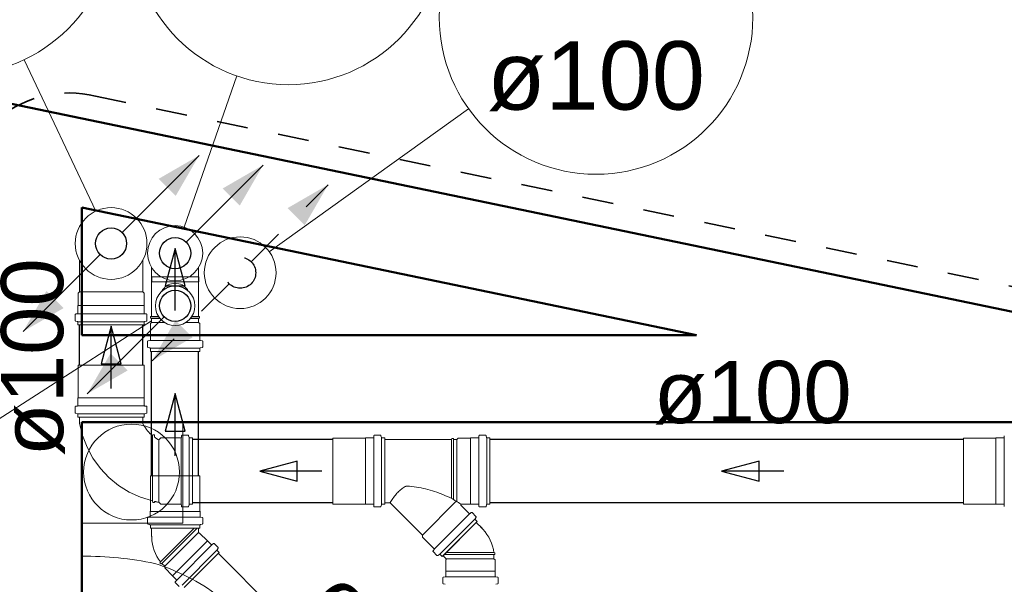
# Model space of a CAD drawing. Header units: millimetres. Extents: x 567 to 934, y -1 to 364.
# Tile 132 of 256: x 617.72 to 620.89, y 110.26 to 112.08. Entities that reach past the tile are written whole.
import ezdxf

# ---------------------------------------------------------------- set-up
doc = ezdxf.new("R2010")
doc.units = ezdxf.units.MM
doc.header["$MEASUREMENT"] = 0
for name, pattern in [('JIS_02_1.2', [0.25, 0.125, -0.125]), ('NULL', [0]), ('Projeção', [0.0065, 0.005, -0.0015])]:
    doc.linetypes.add(name, pattern=pattern)
for name, color, linetype, lineweight in [('A-ANNO-SYMB', 7, 'Continuous', 9), ('A-WALL', 7, 'Continuous', 25), ('AP-Condutos', 14, 'JIS_02_1.2', 25), ('AP-Indicação coluna', 14, 'Continuous', 13), ('ARQ-ALV-REB', 7, 'Continuous', 18), ('C-PROP-LINE', 7, 'Continuous', 25), ('Caixas e Ralos - TIGRE', 7, 'Continuous', 13), ('CV-Condutos', 14, 'Continuous', 25), ('CV-Indicação coluna', 14, 'Continuous', 13), ('CV-Sentido conduto', 14, 'Continuous', 30), ('CV-Textos conduto', 7, 'Continuous', 9), ('Peças hidrossanitárias', 7, 'Continuous', 13), ('Simbolos', 14, 'Continuous', 20), ('Simbolos_int', 14, 'Continuous', 15), ('TQ-Condutos', 14, 'Continuous', 25), ('TQ-Indicação coluna', 14, 'Continuous', 13), ('TQ-Sentido conduto', 14, 'Continuous', 30), ('TQ-Textos conduto', 7, 'Continuous', 9)]:
    doc.layers.add(name, color=color, linetype=linetype, lineweight=lineweight)
doc.styles.add('Arial', font='arial.ttf')

msp = doc.modelspace()

# ---------------------------------------------------------------- hatches: boundary and pattern name
at = {"layer": 'AP-Condutos', "linetype": 'Continuous'}
for points in [[(618.7111, 111.5486), (618.5812, 111.4736), (618.6361, 111.4187)], [(618.1454, 110.9829), (618.2753, 111.0579), (618.2204, 111.1128)]]:
    msp.add_hatch(color=151, dxfattribs=at).paths.add_polyline_path(points)
at = {"layer": 'CV-Condutos', "linetype": 'Continuous'}
for points in [[(618.5021, 111.6116), (618.3722, 111.5366), (618.4271, 111.4817)], [(617.9364, 110.8765), (618.0663, 110.9515), (618.0114, 111.0064)]]:
    msp.add_hatch(color=11, dxfattribs=at).paths.add_polyline_path(points)
at = {"layer": 'TQ-Condutos', "linetype": 'Continuous'}
for points in [[(618.2961, 111.6425), (618.1662, 111.5675), (618.2211, 111.5126)], [(617.7304, 111.0769), (617.8603, 111.1519), (617.8054, 111.2068)]]:
    msp.add_hatch(color=73, dxfattribs=at).paths.add_polyline_path(points)

# ---------------------------------------------------------------- linework, layer by layer
at = {"layer": 'A-ANNO-SYMB', "color": 8, "linetype": 'Projeção', "lineweight": 35}
msp.add_line((617.9627, 111.8333), (631.7121, 108.9795), dxfattribs=at)
msp.add_arc((617.878, 111.4874), 0.3561, 76.2408, 182.0332, dxfattribs=at)
at = {"layer": 'A-WALL', "color": 8, "lineweight": 50}
for p, q in [((632.0791, 108.8223), (607.2794, 113.9698)), ((617.9191, 111.0652), (617.9191, 111.4754)), ((617.9191, 111.4754), (619.8957, 111.0652)), ((619.8957, 111.0652), (617.9191, 111.0652)), ((617.9191, 110.7852), (621.2447, 110.7852)), ((617.9191, 110.2242), (617.9191, 110.7852))]:
    msp.add_line(p, q, dxfattribs=at)
at = {"layer": 'AP-Condutos'}
for points in [[(618.4636, 111.3011), (618.7111, 111.5486)], [(618.3929, 111.2304), (618.1454, 110.9829)]]:
    msp.add_lwpolyline(points, dxfattribs=at)
msp.add_circle((618.4283, 111.2658), 0.05, dxfattribs=at)
msp.add_circle((618.4283, 111.2658), 0.05, dxfattribs=at)
at = {"layer": 'AP-Indicação coluna'}
msp.add_line((619.1629, 111.7926), (618.522, 111.333), dxfattribs=at)
msp.add_circle((619.5726, 112.0865), 0.5042, dxfattribs=at)
msp.add_circle((619.5726, 112.0865), 0.5042, dxfattribs=at)
at = {"layer": 'ARQ-ALV-REB', "color": 8}
for p, q in [((618.2436, 110.7852), (618.2436, 110.4607)), ((618.2436, 110.4607), (617.9191, 110.4607))]:
    msp.add_line(p, q, dxfattribs=at)
at = {"layer": 'C-PROP-LINE', "color": 8}
msp.add_line((671.4841, 100.6433), (607.2794, 113.9698), dxfattribs=at)
at = {"layer": 'Caixas e Ralos - TIGRE', "color": 8}
for p, q in [((618.2436, 110.4607), (618.2436, 110.7852)), ((617.9191, 110.4607), (618.2436, 110.4607))]:
    msp.add_line(p, q, dxfattribs=at)
for start, end in [(90, 270), (270, 90)]:
    msp.add_arc((618.0791, 110.6252), 0.154, start, end, dxfattribs=at)
at = {"layer": 'CV-Condutos'}
for p, q in [((618.1437, 111.2525), (618.1437, 111.2367)), ((618.2947, 111.2525), (618.2947, 111.2367)), ((618.1437, 110.6132), (618.1437, 111.0129)), ((618.2947, 110.6132), (618.2947, 111.0129)), ((618.5597, 110.1621), (618.3584, 110.3633))]:
    msp.add_line(p, q, dxfattribs=at)
for points in [[(618.2546, 111.3641), (618.5021, 111.6116)], [(618.1839, 111.124), (617.9364, 110.8765)]]:
    msp.add_lwpolyline(points, dxfattribs=at)
for centre in [(618.2192, 111.3287), (618.2192, 111.1593)]:
    msp.add_circle(centre, 0.05, dxfattribs=at)
at = {"layer": 'CV-Indicação coluna'}
for p, q in [((618.4175, 111.8982), (618.2484, 111.4124)), ((617.2775, 110.556), (618.1437, 111.111))]:
    msp.add_line(p, q, dxfattribs=at)
msp.add_circle((618.5833, 112.3742), 0.5041, dxfattribs=at)
msp.add_circle((618.5833, 112.3742), 0.5041, dxfattribs=at)
at = {"layer": 'CV-Sentido conduto'}
for p, q in [((618.2192, 111.344), (618.1869, 111.2233)), ((618.2516, 111.2233), (618.2192, 111.344)), ((618.1869, 111.2233), (618.2516, 111.2233)), ((618.2192, 110.8776), (618.1869, 110.7568)), ((618.2516, 110.7568), (618.2192, 110.8776)), ((618.1869, 110.7568), (618.2516, 110.7568))]:
    msp.add_line(p, q, dxfattribs=at)
for points in [[(618.2192, 111.144), (618.2192, 111.344)], [(618.2192, 110.6776), (618.2192, 110.8776)]]:
    msp.add_lwpolyline(points, dxfattribs=at)
at = {"layer": 'Peças hidrossanitárias', "color": 8}
for p, q in [((618.2436, 110.7852), (618.2436, 110.4607)), ((618.2436, 110.4607), (617.9191, 110.4607))]:
    msp.add_line(p, q, dxfattribs=at)
for centre, radius, start, end in [((617.9189, 109.1876), 1.1676, 78.3887, 89.9899), ((617.9514, 109.6806), 0.6814, 53.2841, 72.7159)]:
    msp.add_arc(centre, radius, start, end, dxfattribs=at)
at = {"layer": 'Simbolos'}
for p, q in [((617.9117, 111.2042), (617.9117, 111.3052)), ((618.1149, 111.2042), (618.1149, 111.3052)), ((618.1437, 111.2824), (618.1437, 111.2367)), ((618.2947, 111.2824), (618.2947, 111.2367)), ((618.1437, 111.1256), (618.1437, 111.2525)), ((618.2947, 111.1256), (618.2947, 111.2525)), ((617.9073, 111.1998), (617.9117, 111.2042)), ((617.9073, 111.1603), (617.9073, 111.1998)), ((618.1193, 111.1998), (618.1149, 111.2042)), ((618.1193, 111.1603), (618.1193, 111.1998)), ((617.9068, 111.1598), (617.9073, 111.1603)), ((618.1198, 111.1598), (618.1193, 111.1603)), ((617.898, 111.1123), (617.898, 111.1312)), ((617.8998, 111.1332), (617.9049, 111.1337)), ((617.9068, 111.1356), (617.9068, 111.1598)), ((618.1198, 111.1356), (618.1198, 111.1598)), ((618.1267, 111.1332), (618.1216, 111.1337)), ((618.1286, 111.1123), (618.1286, 111.1312)), ((617.8994, 111.1104), (617.9053, 111.1088)), ((617.9068, 111.098), (617.9068, 111.1069)), ((618.1198, 111.098), (617.9068, 111.098)), ((618.1198, 111.098), (618.1198, 111.1069)), ((618.1271, 111.1104), (618.1212, 111.1088)), ((618.1401, 111.1024), (618.1437, 111.106)), ((618.1401, 111.0669), (618.1401, 111.1024)), ((618.1433, 111.1256), (618.1403, 111.1254)), ((618.1403, 111.1195), (618.1403, 111.1254)), ((618.1403, 111.1195), (618.1696, 111.1195)), ((618.1433, 111.1192), (618.1403, 111.1195)), ((618.1437, 111.106), (618.1437, 111.1192)), ((618.2981, 111.1195), (618.2688, 111.1195)), ((618.2947, 111.106), (618.2947, 111.1192)), ((618.2983, 111.1024), (618.2947, 111.106)), ((618.2951, 111.1256), (618.2981, 111.1254)), ((618.2951, 111.1192), (618.2981, 111.1195)), ((618.2981, 111.1195), (618.2981, 111.1254)), ((618.2983, 111.0669), (618.2983, 111.1024)), ((618.1396, 111.0664), (618.1401, 111.0669)), ((618.1396, 111.0495), (618.1396, 111.0664)), ((618.2988, 111.0664), (618.2983, 111.0669)), ((618.2988, 111.0495), (618.2988, 111.0664)), ((618.1306, 111.0275), (618.1306, 111.045)), ((618.1378, 111.0475), (618.1324, 111.047)), ((618.3006, 111.0475), (618.306, 111.047)), ((618.3078, 111.0275), (618.3078, 111.045)), ((618.1381, 111.024), (618.1321, 111.0256)), ((618.1396, 111.0129), (618.1396, 111.022)), ((618.2988, 111.0129), (618.1396, 111.0129)), ((618.2988, 111.0129), (618.2988, 111.022)), ((618.3003, 111.024), (618.3063, 111.0256)), ((617.9073, 110.864), (617.9073, 110.9687)), ((618.1193, 110.864), (618.1193, 110.9687)), ((617.9068, 110.8635), (617.9073, 110.864)), ((617.9068, 110.8393), (617.9068, 110.8635)), ((618.1198, 110.8635), (618.1193, 110.864)), ((618.1198, 110.8393), (618.1198, 110.8635)), ((617.898, 110.816), (617.898, 110.8349)), ((617.8994, 110.814), (617.9053, 110.8125)), ((617.8998, 110.8369), (617.9049, 110.8373)), ((618.1271, 110.814), (618.1212, 110.8125)), ((618.1267, 110.8369), (618.1216, 110.8373)), ((618.1286, 110.816), (618.1286, 110.8349)), ((617.9068, 110.8017), (617.9068, 110.8105)), ((618.1198, 110.8017), (617.9068, 110.8017)), ((617.9117, 110.7815), (617.9117, 110.8017)), ((618.1149, 110.7815), (618.1149, 110.8017)), ((618.1198, 110.8017), (618.1198, 110.8105)), ((618.1466, 110.7417), (618.147, 110.7447)), ((618.147, 110.7447), (618.153, 110.7447)), ((618.153, 110.7368), (618.153, 110.7447)), ((618.173, 110.7348), (618.1667, 110.7284)), ((618.2372, 110.7348), (618.173, 110.7348)), ((618.2396, 110.7418), (618.2392, 110.7366)), ((618.2605, 110.7436), (618.2416, 110.7436)), ((618.2625, 110.7421), (618.264, 110.7363)), ((618.2749, 110.7348), (618.266, 110.7348)), ((618.2749, 110.5218), (618.2749, 110.7348)), ((618.8312, 110.7343), (618.7265, 110.7343)), ((618.8317, 110.7348), (618.8312, 110.7343)), ((618.8559, 110.7348), (618.8317, 110.7348)), ((618.8583, 110.7418), (618.8578, 110.7366)), ((618.8792, 110.7436), (618.8603, 110.7436)), ((618.8811, 110.7421), (618.8827, 110.7363)), ((618.8935, 110.7348), (618.8846, 110.7348)), ((618.8935, 110.7348), (618.8935, 110.5218)), ((619.1083, 110.7299), (618.8935, 110.7299)), ((618.8935, 110.5267), (618.8935, 110.7299)), ((619.1083, 110.7299), (619.1086, 110.7329)), ((619.1083, 110.54), (619.1083, 110.7299)), ((619.1145, 110.7329), (619.1086, 110.7329)), ((619.1147, 110.7299), (619.1145, 110.7329)), ((619.1147, 110.5366), (619.1147, 110.7299)), ((619.1253, 110.7299), (619.1147, 110.7299)), ((619.1297, 110.7343), (619.1253, 110.7299)), ((619.1253, 110.5304), (619.1253, 110.7299)), ((619.1692, 110.7343), (619.1297, 110.7343)), ((619.1697, 110.7348), (619.1692, 110.7343)), ((619.1692, 110.5223), (619.1692, 110.7343)), ((619.1939, 110.7348), (619.1697, 110.7348)), ((619.1957, 110.7348), (619.1957, 110.5218)), ((619.1963, 110.7418), (619.1958, 110.7366)), ((619.2172, 110.7436), (619.1983, 110.7436)), ((619.2191, 110.7421), (619.2207, 110.7363)), ((619.2211, 110.7348), (619.2211, 110.5218)), ((619.2315, 110.7348), (619.2226, 110.7348)), ((619.2315, 110.7348), (619.2315, 110.5218)), ((620.8583, 110.7343), (620.7537, 110.7343)), ((620.8588, 110.7348), (620.8583, 110.7343)), ((620.883, 110.7348), (620.8588, 110.7348)), ((620.8854, 110.7418), (620.885, 110.7366)), ((618.1397, 110.6122), (618.1407, 110.6132)), ((618.1397, 110.4993), (618.1397, 110.6122)), ((618.2977, 110.6132), (618.1407, 110.6132)), ((618.2987, 110.6122), (618.2977, 110.6132)), ((618.2987, 110.4993), (618.2987, 110.6122)), ((618.1466, 110.5323), (618.147, 110.5278)), ((618.153, 110.5278), (618.147, 110.5278)), ((618.153, 110.5308), (618.153, 110.5278)), ((618.173, 110.5218), (618.1667, 110.5281)), ((619.1234, 110.5316), (619.0144, 110.4226)), ((618.1392, 110.4988), (618.1397, 110.4993)), ((618.1392, 110.4817), (618.1392, 110.4988)), ((618.2372, 110.5218), (618.173, 110.5218)), ((618.2396, 110.5148), (618.2392, 110.52)), ((618.2605, 110.513), (618.2416, 110.513)), ((618.2625, 110.5145), (618.264, 110.5203)), ((618.2749, 110.5218), (618.266, 110.5218)), ((618.2992, 110.4988), (618.2987, 110.4993)), ((618.2992, 110.4817), (618.2992, 110.4988)), ((618.8312, 110.5223), (618.7265, 110.5223)), ((618.8317, 110.5218), (618.8312, 110.5223)), ((618.8559, 110.5218), (618.8317, 110.5218)), ((618.8583, 110.5148), (618.8578, 110.52)), ((618.8792, 110.513), (618.8603, 110.513)), ((618.8811, 110.5145), (618.8827, 110.5203)), ((618.8935, 110.5218), (618.8846, 110.5218)), ((618.9103, 110.5267), (618.8935, 110.5267)), ((619.0144, 110.4226), (618.9103, 110.5267)), ((619.1648, 110.4922), (619.1381, 110.5189)), ((619.1692, 110.5223), (619.1395, 110.5223)), ((619.1697, 110.5218), (619.1692, 110.5223)), ((619.1939, 110.5218), (619.1697, 110.5218)), ((619.1963, 110.5148), (619.1958, 110.52)), ((619.2172, 110.513), (619.1983, 110.513)), ((619.2191, 110.5145), (619.2207, 110.5203)), ((619.2315, 110.5218), (619.2226, 110.5218)), ((620.8583, 110.5223), (620.7537, 110.5223)), ((620.8588, 110.5218), (620.8583, 110.5223)), ((620.883, 110.5218), (620.8588, 110.5218)), ((620.8854, 110.5148), (620.885, 110.52)), ((618.1306, 110.4598), (618.1306, 110.4773)), ((618.1374, 110.4797), (618.1324, 110.4793)), ((618.301, 110.4797), (618.306, 110.4793)), ((618.3078, 110.4598), (618.3078, 110.4773)), ((619.1658, 110.4906), (619.0532, 110.378)), ((619.1828, 110.4736), (619.0702, 110.361)), ((619.1903, 110.4661), (619.0777, 110.3535)), ((619.1675, 110.492), (619.1713, 110.4952)), ((619.1864, 110.4827), (619.174, 110.4951)), ((619.1835, 110.4749), (619.1867, 110.4803)), ((619.1903, 110.4661), (619.1839, 110.4725)), ((618.1381, 110.4562), (618.1321, 110.4578)), ((618.1396, 110.4452), (618.1396, 110.4543)), ((618.2988, 110.4452), (618.1396, 110.4452)), ((618.1437, 110.4186), (618.1437, 110.4452)), ((618.2947, 110.4312), (618.2947, 110.4452)), ((618.2988, 110.4452), (618.2988, 110.4543)), ((618.3003, 110.4562), (618.3063, 110.4578)), ((619.2062, 110.4444), (619.1874, 110.4632)), ((618.2977, 110.4292), (618.2967, 110.4292)), ((618.3228, 110.4041), (618.2977, 110.4292)), ((618.3235, 110.4041), (618.3228, 110.4041)), ((618.3355, 110.3921), (618.3235, 110.4041)), ((619.0144, 110.4163), (619.0144, 110.4226)), ((619.0516, 110.379), (619.0144, 110.4163)), ((618.3382, 110.3919), (618.3423, 110.3954)), ((618.3574, 110.3829), (618.345, 110.3953)), ((618.3546, 110.3751), (618.3577, 110.3805)), ((618.3613, 110.3662), (618.3549, 110.3727)), ((619.0518, 110.3763), (619.0486, 110.3725)), ((619.0611, 110.3574), (619.0487, 110.3698)), ((618.2488, 110.2537), (618.3613, 110.3662)), ((619.0689, 110.3603), (619.0635, 110.3571)), ((619.0777, 110.3535), (619.0713, 110.3599)), ((619.0905, 110.3465), (619.0806, 110.3564)), ((619.0898, 110.343), (619.0905, 110.3437)), ((619.0898, 110.3075), (619.0898, 110.343)), ((619.2444, 110.3662), (619.2474, 110.3659)), ((619.2444, 110.3598), (619.2474, 110.36)), ((619.2444, 110.3466), (619.2444, 110.3598)), ((619.248, 110.343), (619.2444, 110.3466)), ((619.2474, 110.36), (619.2474, 110.3659)), ((619.248, 110.3075), (619.248, 110.343)), ((618.172, 110.3362), (618.1701, 110.3339)), ((618.1742, 110.3298), (618.1701, 110.3339)), ((618.1765, 110.3317), (618.1742, 110.3298)), ((618.1858, 110.3224), (618.1765, 110.3317)), ((618.1858, 110.3173), (618.1858, 110.3224)), ((618.2109, 110.2922), (618.1858, 110.3173)), ((619.0893, 110.307), (619.0898, 110.3075)), ((619.0893, 110.29), (619.0893, 110.307)), ((619.2485, 110.307), (619.248, 110.3075)), ((619.2485, 110.29), (619.2485, 110.307)), ((618.2109, 110.2915), (618.2109, 110.2922)), ((618.2229, 110.2795), (618.2109, 110.2915)), ((618.2231, 110.2768), (618.2196, 110.2727)), ((619.0803, 110.268), (619.0803, 110.2855)), ((619.0875, 110.288), (619.0822, 110.2875)), ((619.2504, 110.288), (619.2557, 110.2875)), ((619.2575, 110.268), (619.2575, 110.2855)), ((618.2321, 110.2576), (618.2197, 110.27)), ((619.0879, 110.2645), (619.0818, 110.2661)), ((619.25, 110.2645), (619.2561, 110.2661))]:
    msp.add_line(p, q, dxfattribs=at)
for points in [[(618.2615, 111.2068), (618.2585, 111.2117), (618.2549, 111.2161), (618.2508, 111.2201), (618.2462, 111.2236), (618.2413, 111.2265), (618.2361, 111.2288), (618.2306, 111.2305), (618.2249, 111.2315), (618.2192, 111.2319), (618.2135, 111.2315), (618.2079, 111.2305), (618.2024, 111.2288), (618.1971, 111.2265), (618.1922, 111.2236), (618.1877, 111.2201), (618.1836, 111.2161), (618.1799, 111.2117), (618.1769, 111.2068)], [(617.8998, 111.1332), (617.8995, 111.1331), (617.8992, 111.133), (617.8989, 111.1329), (617.8986, 111.1327), (617.8984, 111.1324), (617.8982, 111.1321), (617.8981, 111.1318), (617.898, 111.1315), (617.898, 111.1312)], [(617.9049, 111.1336), (617.9053, 111.1337), (617.9056, 111.1338), (617.9059, 111.134), (617.9061, 111.1342), (617.9063, 111.1344), (617.9065, 111.1347), (617.9067, 111.135), (617.9067, 111.1353), (617.9068, 111.1356)], [(618.1198, 111.1356), (618.1198, 111.1353), (618.1199, 111.135), (618.12, 111.1347), (618.1202, 111.1344), (618.1204, 111.1342), (618.1207, 111.134), (618.121, 111.1338), (618.1213, 111.1337), (618.1216, 111.1336)], [(618.1286, 111.1312), (618.1285, 111.1315), (618.1285, 111.1318), (618.1283, 111.1321), (618.1281, 111.1324), (618.1279, 111.1327), (618.1277, 111.1329), (618.1274, 111.133), (618.1271, 111.1331), (618.1267, 111.1332)], [(617.898, 111.1123), (617.898, 111.112), (617.8981, 111.1117), (617.8982, 111.1115), (617.8983, 111.1112), (617.8985, 111.111), (617.8987, 111.1108), (617.8989, 111.1106), (617.8992, 111.1105), (617.8995, 111.1104)], [(617.9068, 111.1069), (617.9067, 111.1071), (617.9067, 111.1074), (617.9066, 111.1077), (617.9064, 111.108), (617.9063, 111.1082), (617.9061, 111.1084), (617.9058, 111.1086), (617.9056, 111.1087), (617.9053, 111.1088)], [(618.1213, 111.1088), (618.121, 111.1087), (618.1207, 111.1086), (618.1205, 111.1084), (618.1203, 111.1082), (618.1201, 111.108), (618.12, 111.1077), (618.1199, 111.1074), (618.1198, 111.1071), (618.1198, 111.1069)], [(618.1271, 111.1104), (618.1274, 111.1105), (618.1276, 111.1106), (618.1279, 111.1108), (618.1281, 111.111), (618.1282, 111.1112), (618.1284, 111.1115), (618.1285, 111.1117), (618.1285, 111.112), (618.1286, 111.1123)], [(618.1324, 111.047), (618.1321, 111.047), (618.1318, 111.0469), (618.1315, 111.0467), (618.1313, 111.0465), (618.131, 111.0463), (618.1309, 111.046), (618.1307, 111.0457), (618.1306, 111.0454), (618.1306, 111.045)], [(618.1378, 111.0475), (618.1381, 111.0476), (618.1384, 111.0477), (618.1387, 111.0478), (618.139, 111.048), (618.1392, 111.0483), (618.1394, 111.0485), (618.1395, 111.0488), (618.1396, 111.0492), (618.1396, 111.0495)], [(618.2988, 111.0495), (618.2988, 111.0492), (618.2989, 111.0488), (618.2991, 111.0485), (618.2992, 111.0483), (618.2995, 111.048), (618.2997, 111.0478), (618.3, 111.0477), (618.3003, 111.0476), (618.3006, 111.0475)], [(618.3078, 111.045), (618.3078, 111.0454), (618.3077, 111.0457), (618.3076, 111.046), (618.3074, 111.0463), (618.3072, 111.0465), (618.3069, 111.0467), (618.3066, 111.0469), (618.3063, 111.047), (618.306, 111.047)], [(618.1306, 111.0275), (618.1306, 111.0272), (618.1307, 111.027), (618.1308, 111.0267), (618.1309, 111.0264), (618.1311, 111.0262), (618.1313, 111.026), (618.1316, 111.0258), (618.1318, 111.0257), (618.1321, 111.0256)], [(618.1396, 111.022), (618.1396, 111.0223), (618.1395, 111.0226), (618.1394, 111.0229), (618.1393, 111.0231), (618.1391, 111.0234), (618.1389, 111.0236), (618.1387, 111.0237), (618.1384, 111.0239), (618.1381, 111.024)], [(618.3003, 111.024), (618.3, 111.0239), (618.2998, 111.0237), (618.2995, 111.0236), (618.2993, 111.0234), (618.2991, 111.0231), (618.299, 111.0229), (618.2989, 111.0226), (618.2988, 111.0223), (618.2988, 111.022)], [(618.3063, 111.0256), (618.3066, 111.0257), (618.3069, 111.0258), (618.3071, 111.026), (618.3073, 111.0262), (618.3075, 111.0264), (618.3076, 111.0267), (618.3077, 111.027), (618.3078, 111.0272), (618.3078, 111.0275)], [(617.8998, 110.8369), (617.8995, 110.8368), (617.8992, 110.8367), (617.8989, 110.8366), (617.8986, 110.8364), (617.8984, 110.8361), (617.8982, 110.8358), (617.8981, 110.8355), (617.898, 110.8352), (617.898, 110.8349)], [(617.898, 110.816), (617.898, 110.8157), (617.8981, 110.8154), (617.8982, 110.8151), (617.8983, 110.8149), (617.8985, 110.8147), (617.8987, 110.8145), (617.8989, 110.8143), (617.8992, 110.8141), (617.8995, 110.8141)], [(617.9049, 110.8373), (617.9053, 110.8374), (617.9056, 110.8375), (617.9059, 110.8377), (617.9061, 110.8379), (617.9063, 110.8381), (617.9065, 110.8384), (617.9067, 110.8387), (617.9067, 110.839), (617.9068, 110.8393)], [(617.9068, 110.8105), (617.9067, 110.8108), (617.9067, 110.8111), (617.9066, 110.8114), (617.9064, 110.8116), (617.9063, 110.8119), (617.9061, 110.8121), (617.9058, 110.8122), (617.9056, 110.8124), (617.9053, 110.8125)], [(618.1198, 110.8393), (618.1198, 110.839), (618.1199, 110.8387), (618.12, 110.8384), (618.1202, 110.8381), (618.1204, 110.8379), (618.1207, 110.8377), (618.121, 110.8375), (618.1213, 110.8374), (618.1216, 110.8373)], [(618.1213, 110.8125), (618.121, 110.8124), (618.1207, 110.8122), (618.1205, 110.8121), (618.1203, 110.8119), (618.1201, 110.8116), (618.12, 110.8114), (618.1199, 110.8111), (618.1198, 110.8108), (618.1198, 110.8105)], [(618.1286, 110.8349), (618.1285, 110.8352), (618.1285, 110.8355), (618.1283, 110.8358), (618.1281, 110.8361), (618.1279, 110.8364), (618.1277, 110.8366), (618.1274, 110.8367), (618.1271, 110.8368), (618.1267, 110.8369)], [(618.1271, 110.8141), (618.1274, 110.8141), (618.1276, 110.8143), (618.1279, 110.8145), (618.1281, 110.8147), (618.1282, 110.8149), (618.1284, 110.8151), (618.1285, 110.8154), (618.1285, 110.8157), (618.1286, 110.816)], [(617.9117, 110.7815), (617.9213, 110.7424), (617.9359, 110.7049), (617.9551, 110.6696), (617.9787, 110.637), (618.0063, 110.6077), (618.0375, 110.5822), (618.0716, 110.5609), (618.1082, 110.5442), (618.1466, 110.5323)], [(618.1149, 110.7815), (618.1175, 110.7764), (618.1204, 110.7715), (618.1235, 110.7668), (618.1269, 110.7621), (618.1304, 110.7577), (618.1342, 110.7534), (618.1382, 110.7493), (618.1423, 110.7454), (618.1467, 110.7417)], [(618.1531, 110.7368), (618.1545, 110.7358), (618.156, 110.7348), (618.1575, 110.7338), (618.159, 110.7329), (618.1605, 110.7319), (618.162, 110.731), (618.1636, 110.7301), (618.1651, 110.7293), (618.1667, 110.7284)], [(618.2372, 110.7348), (618.2375, 110.7348), (618.2379, 110.7349), (618.2382, 110.735), (618.2384, 110.7352), (618.2387, 110.7354), (618.2389, 110.7357), (618.239, 110.736), (618.2391, 110.7363), (618.2392, 110.7366)], [(618.2416, 110.7436), (618.2413, 110.7436), (618.241, 110.7435), (618.2407, 110.7433), (618.2404, 110.7432), (618.2402, 110.7429), (618.24, 110.7427), (618.2398, 110.7424), (618.2397, 110.7421), (618.2397, 110.7418)], [(618.2625, 110.7421), (618.2624, 110.7424), (618.2623, 110.7426), (618.2621, 110.7429), (618.2619, 110.7431), (618.2616, 110.7433), (618.2614, 110.7434), (618.2611, 110.7435), (618.2608, 110.7436), (618.2605, 110.7436)], [(618.2641, 110.7363), (618.2642, 110.736), (618.2643, 110.7357), (618.2645, 110.7355), (618.2647, 110.7353), (618.2649, 110.7351), (618.2651, 110.735), (618.2654, 110.7349), (618.2657, 110.7348), (618.266, 110.7348)], [(618.8559, 110.7348), (618.8562, 110.7348), (618.8565, 110.7349), (618.8568, 110.735), (618.8571, 110.7352), (618.8573, 110.7354), (618.8575, 110.7357), (618.8577, 110.736), (618.8578, 110.7363), (618.8578, 110.7366)], [(618.8603, 110.7436), (618.86, 110.7436), (618.8596, 110.7435), (618.8593, 110.7433), (618.8591, 110.7432), (618.8588, 110.7429), (618.8586, 110.7427), (618.8585, 110.7424), (618.8584, 110.7421), (618.8583, 110.7418)], [(618.8811, 110.7421), (618.881, 110.7424), (618.8809, 110.7426), (618.8807, 110.7429), (618.8805, 110.7431), (618.8803, 110.7433), (618.88, 110.7434), (618.8798, 110.7435), (618.8795, 110.7436), (618.8792, 110.7436)], [(618.8827, 110.7363), (618.8828, 110.736), (618.8829, 110.7357), (618.8831, 110.7355), (618.8833, 110.7353), (618.8835, 110.7351), (618.8838, 110.735), (618.8841, 110.7349), (618.8843, 110.7348), (618.8846, 110.7348)], [(619.1939, 110.7348), (619.1942, 110.7348), (619.1945, 110.7349), (619.1948, 110.735), (619.1951, 110.7352), (619.1953, 110.7354), (619.1955, 110.7357), (619.1957, 110.736), (619.1958, 110.7363), (619.1958, 110.7366)], [(619.1983, 110.7436), (619.198, 110.7436), (619.1976, 110.7435), (619.1973, 110.7433), (619.1971, 110.7432), (619.1968, 110.7429), (619.1966, 110.7427), (619.1965, 110.7424), (619.1964, 110.7421), (619.1963, 110.7418)], [(619.2191, 110.7421), (619.219, 110.7424), (619.2189, 110.7426), (619.2187, 110.7429), (619.2185, 110.7431), (619.2183, 110.7433), (619.218, 110.7434), (619.2178, 110.7435), (619.2175, 110.7436), (619.2172, 110.7436)], [(619.2207, 110.7363), (619.2208, 110.736), (619.2209, 110.7357), (619.2211, 110.7355), (619.2213, 110.7353), (619.2215, 110.7351), (619.2218, 110.735), (619.2221, 110.7349), (619.2223, 110.7348), (619.2226, 110.7348)], [(620.883, 110.7348), (620.8833, 110.7348), (620.8837, 110.7349), (620.884, 110.735), (620.8842, 110.7352), (620.8845, 110.7354), (620.8847, 110.7357), (620.8848, 110.736), (620.8849, 110.7363), (620.885, 110.7366)], [(618.9593, 110.5786), (618.956, 110.5766), (618.9528, 110.5746), (618.9497, 110.5724), (618.9466, 110.5701), (618.9436, 110.5677), (618.9407, 110.5651), (618.9379, 110.5625), (618.9352, 110.5598), (618.9326, 110.557)], [(618.9637, 110.5801), (618.9632, 110.58), (618.9627, 110.5799), (618.9622, 110.5798), (618.9617, 110.5796), (618.9612, 110.5795), (618.9607, 110.5793), (618.9603, 110.5791), (618.9598, 110.5789), (618.9593, 110.5786)], [(618.9731, 110.5802), (618.9721, 110.5802), (618.971, 110.5802), (618.97, 110.5802), (618.9689, 110.5802), (618.9679, 110.5802), (618.9669, 110.5802), (618.9658, 110.5801), (618.9648, 110.5801), (618.9637, 110.5801)], [(619.0392, 110.5672), (619.032, 110.5692), (619.0247, 110.571), (619.0174, 110.5727), (619.0101, 110.5743), (619.0027, 110.5757), (618.9954, 110.577), (618.988, 110.5782), (618.9805, 110.5793), (618.9731, 110.5802)], [(619.1023, 110.543), (619.0955, 110.5462), (619.0886, 110.5493), (619.0817, 110.5522), (619.0748, 110.555), (619.0677, 110.5577), (619.0607, 110.5603), (619.0536, 110.5627), (619.0464, 110.5651), (619.0392, 110.5672)], [(618.153, 110.5308), (618.1546, 110.5305), (618.1561, 110.5301), (618.1576, 110.5298), (618.1591, 110.5295), (618.1606, 110.5292), (618.1621, 110.5289), (618.1637, 110.5287), (618.1652, 110.5284), (618.1667, 110.5281)], [(618.9105, 110.5269), (618.9105, 110.5269), (618.9105, 110.5269), (618.9105, 110.5268), (618.9104, 110.5268), (618.9104, 110.5268), (618.9104, 110.5268), (618.9104, 110.5267), (618.9104, 110.5267), (618.9103, 110.5267)], [(618.9326, 110.557), (618.9299, 110.5538), (618.9273, 110.5506), (618.9247, 110.5474), (618.9222, 110.5441), (618.9197, 110.5407), (618.9173, 110.5373), (618.915, 110.5339), (618.9127, 110.5304), (618.9105, 110.5269)], [(619.1382, 110.5218), (619.1344, 110.5245), (619.1305, 110.527), (619.1266, 110.5296), (619.1227, 110.532), (619.1187, 110.5343), (619.1147, 110.5366), (619.1106, 110.5388), (619.1065, 110.541), (619.1023, 110.543)], [(618.2392, 110.52), (618.2391, 110.5203), (618.239, 110.5206), (618.2389, 110.5209), (618.2387, 110.5211), (618.2384, 110.5214), (618.2382, 110.5215), (618.2379, 110.5217), (618.2375, 110.5218), (618.2372, 110.5218)], [(618.2397, 110.5148), (618.2397, 110.5145), (618.2398, 110.5142), (618.24, 110.5139), (618.2402, 110.5136), (618.2404, 110.5134), (618.2407, 110.5132), (618.241, 110.5131), (618.2413, 110.513), (618.2416, 110.513)], [(618.2605, 110.513), (618.2608, 110.513), (618.2611, 110.5131), (618.2614, 110.5132), (618.2616, 110.5133), (618.2619, 110.5135), (618.2621, 110.5137), (618.2623, 110.5139), (618.2624, 110.5142), (618.2625, 110.5145)], [(618.266, 110.5218), (618.2657, 110.5218), (618.2654, 110.5217), (618.2651, 110.5216), (618.2649, 110.5215), (618.2647, 110.5213), (618.2645, 110.5211), (618.2643, 110.5208), (618.2642, 110.5206), (618.2641, 110.5203)], [(618.8578, 110.52), (618.8578, 110.5203), (618.8577, 110.5206), (618.8575, 110.5209), (618.8573, 110.5211), (618.8571, 110.5214), (618.8568, 110.5215), (618.8565, 110.5217), (618.8562, 110.5218), (618.8559, 110.5218)], [(618.8583, 110.5148), (618.8584, 110.5145), (618.8585, 110.5142), (618.8586, 110.5139), (618.8588, 110.5136), (618.8591, 110.5134), (618.8593, 110.5132), (618.8596, 110.5131), (618.86, 110.513), (618.8603, 110.513)], [(618.8792, 110.513), (618.8795, 110.513), (618.8798, 110.5131), (618.88, 110.5132), (618.8803, 110.5133), (618.8805, 110.5135), (618.8807, 110.5137), (618.8809, 110.5139), (618.881, 110.5142), (618.8811, 110.5145)], [(618.8846, 110.5218), (618.8843, 110.5218), (618.8841, 110.5217), (618.8838, 110.5216), (618.8835, 110.5215), (618.8833, 110.5213), (618.8831, 110.5211), (618.8829, 110.5208), (618.8828, 110.5206), (618.8827, 110.5203)], [(619.1395, 110.5223), (619.1392, 110.5223), (619.139, 110.5222), (619.1387, 110.5221), (619.1385, 110.522), (619.1383, 110.5219), (619.1381, 110.5217), (619.1379, 110.5215), (619.1377, 110.5213), (619.1376, 110.521), (619.1375, 110.5208), (619.1375, 110.5205), (619.1375, 110.5203), (619.1375, 110.52), (619.1375, 110.5198), (619.1376, 110.5195), (619.1377, 110.5193), (619.1379, 110.5191), (619.1381, 110.5189)], [(619.174, 110.4951), (619.1737, 110.4953), (619.1734, 110.4955), (619.1731, 110.4956), (619.1728, 110.4957), (619.1725, 110.4957), (619.1721, 110.4957), (619.1718, 110.4956), (619.1715, 110.4954), (619.1713, 110.4952)], [(619.1958, 110.52), (619.1958, 110.5203), (619.1957, 110.5206), (619.1955, 110.5209), (619.1953, 110.5211), (619.1951, 110.5214), (619.1948, 110.5215), (619.1945, 110.5217), (619.1942, 110.5218), (619.1939, 110.5218)], [(619.1963, 110.5148), (619.1964, 110.5145), (619.1965, 110.5142), (619.1966, 110.5139), (619.1968, 110.5136), (619.1971, 110.5134), (619.1973, 110.5132), (619.1976, 110.5131), (619.198, 110.513), (619.1983, 110.513)], [(619.2172, 110.513), (619.2175, 110.513), (619.2178, 110.5131), (619.218, 110.5132), (619.2183, 110.5133), (619.2185, 110.5135), (619.2187, 110.5137), (619.2189, 110.5139), (619.219, 110.5142), (619.2191, 110.5145)], [(619.2226, 110.5218), (619.2223, 110.5218), (619.2221, 110.5217), (619.2218, 110.5216), (619.2215, 110.5215), (619.2213, 110.5213), (619.2211, 110.5211), (619.2209, 110.5208), (619.2208, 110.5206), (619.2207, 110.5203)], [(620.885, 110.52), (620.8849, 110.5203), (620.8848, 110.5206), (620.8847, 110.5209), (620.8845, 110.5211), (620.8842, 110.5214), (620.884, 110.5215), (620.8837, 110.5217), (620.8833, 110.5218), (620.883, 110.5218)], [(618.1324, 110.4793), (618.1321, 110.4792), (618.1318, 110.4791), (618.1315, 110.4789), (618.1313, 110.4787), (618.131, 110.4785), (618.1309, 110.4782), (618.1307, 110.4779), (618.1306, 110.4776), (618.1306, 110.4773)], [(618.1374, 110.4797), (618.1377, 110.4797), (618.138, 110.4799), (618.1383, 110.48), (618.1386, 110.4802), (618.1388, 110.4805), (618.139, 110.4807), (618.1391, 110.481), (618.1392, 110.4814), (618.1392, 110.4817)], [(618.2992, 110.4817), (618.2992, 110.4814), (618.2993, 110.481), (618.2995, 110.4807), (618.2996, 110.4805), (618.2999, 110.4802), (618.3001, 110.48), (618.3004, 110.4799), (618.3007, 110.4797), (618.301, 110.4797)], [(618.3078, 110.4773), (618.3078, 110.4776), (618.3077, 110.4779), (618.3076, 110.4782), (618.3074, 110.4785), (618.3072, 110.4787), (618.3069, 110.4789), (618.3066, 110.4791), (618.3063, 110.4792), (618.306, 110.4793)], [(619.1648, 110.4922), (619.165, 110.492), (619.1653, 110.4918), (619.1656, 110.4917), (619.1659, 110.4916), (619.1663, 110.4916), (619.1666, 110.4916), (619.1669, 110.4917), (619.1672, 110.4919), (619.1675, 110.4921)], [(619.1835, 110.4749), (619.1834, 110.4747), (619.1833, 110.4744), (619.1833, 110.4741), (619.1833, 110.4738), (619.1833, 110.4735), (619.1834, 110.4732), (619.1835, 110.473), (619.1837, 110.4727), (619.1839, 110.4725)], [(619.1867, 110.4803), (619.1868, 110.4806), (619.1869, 110.4809), (619.1869, 110.4812), (619.1869, 110.4815), (619.1869, 110.4817), (619.1868, 110.482), (619.1867, 110.4823), (619.1865, 110.4825), (619.1863, 110.4828)], [(618.1306, 110.4598), (618.1306, 110.4595), (618.1307, 110.4592), (618.1308, 110.4589), (618.1309, 110.4587), (618.1311, 110.4584), (618.1313, 110.4582), (618.1316, 110.4581), (618.1318, 110.4579), (618.1321, 110.4578)], [(618.1396, 110.4543), (618.1396, 110.4546), (618.1395, 110.4549), (618.1394, 110.4551), (618.1393, 110.4554), (618.1391, 110.4556), (618.1389, 110.4558), (618.1387, 110.456), (618.1384, 110.4561), (618.1381, 110.4562)], [(618.3003, 110.4562), (618.3, 110.4561), (618.2998, 110.456), (618.2995, 110.4558), (618.2993, 110.4556), (618.2991, 110.4554), (618.299, 110.4551), (618.2989, 110.4549), (618.2988, 110.4546), (618.2988, 110.4543)], [(618.3063, 110.4578), (618.3066, 110.4579), (618.3069, 110.4581), (618.3071, 110.4582), (618.3073, 110.4584), (618.3075, 110.4587), (618.3076, 110.4589), (618.3077, 110.4592), (618.3078, 110.4595), (618.3078, 110.4598)], [(619.2445, 110.3661), (619.2425, 110.3765), (619.2398, 110.3867), (619.2364, 110.3967), (619.2322, 110.4064), (619.2274, 110.4158), (619.2219, 110.4248), (619.2157, 110.4334), (619.2089, 110.4415), (619.2015, 110.449)], [(618.1437, 110.4252), (618.1439, 110.4146), (618.1448, 110.4041), (618.1465, 110.3937), (618.1489, 110.3834), (618.1521, 110.3734), (618.1561, 110.3636), (618.1607, 110.3541), (618.166, 110.3449), (618.172, 110.3362)], [(618.2947, 110.4312), (618.2948, 110.4308), (618.2949, 110.4305), (618.295, 110.4302), (618.2952, 110.4299), (618.2954, 110.4296), (618.2957, 110.4294), (618.296, 110.4293), (618.2964, 110.4292), (618.2967, 110.4292)], [(618.3355, 110.3921), (618.3358, 110.3919), (618.336, 110.3917), (618.3364, 110.3916), (618.3367, 110.3915), (618.337, 110.3915), (618.3373, 110.3915), (618.3376, 110.3916), (618.3379, 110.3918), (618.3382, 110.3919)], [(618.345, 110.3953), (618.3448, 110.3955), (618.3445, 110.3957), (618.3442, 110.3958), (618.3439, 110.3958), (618.3435, 110.3959), (618.3432, 110.3958), (618.3429, 110.3957), (618.3426, 110.3956), (618.3423, 110.3954)], [(618.3546, 110.3751), (618.3545, 110.3748), (618.3544, 110.3745), (618.3543, 110.3743), (618.3543, 110.374), (618.3544, 110.3737), (618.3544, 110.3734), (618.3546, 110.3731), (618.3547, 110.3729), (618.3549, 110.3727)], [(618.3577, 110.3805), (618.3578, 110.3808), (618.3579, 110.381), (618.358, 110.3813), (618.358, 110.3816), (618.3579, 110.3819), (618.3579, 110.3822), (618.3577, 110.3824), (618.3576, 110.3827), (618.3574, 110.3829)], [(619.0486, 110.3725), (619.0484, 110.3723), (619.0482, 110.372), (619.0481, 110.3716), (619.0481, 110.3713), (619.0481, 110.371), (619.0482, 110.3707), (619.0483, 110.3704), (619.0485, 110.3701), (619.0487, 110.3698)], [(619.0517, 110.3763), (619.0519, 110.3766), (619.0521, 110.3769), (619.0522, 110.3772), (619.0522, 110.3775), (619.0522, 110.3779), (619.0521, 110.3782), (619.052, 110.3785), (619.0518, 110.3788), (619.0516, 110.379)], [(619.061, 110.3574), (619.0613, 110.3573), (619.0615, 110.3571), (619.0618, 110.357), (619.062, 110.3569), (619.0623, 110.3569), (619.0626, 110.3569), (619.0629, 110.3569), (619.0632, 110.357), (619.0635, 110.3571)], [(619.0713, 110.3599), (619.0711, 110.3601), (619.0708, 110.3603), (619.0706, 110.3604), (619.0703, 110.3605), (619.07, 110.3605), (619.0697, 110.3605), (619.0694, 110.3605), (619.0691, 110.3604), (619.0689, 110.3603)], [(619.0905, 110.3436), (619.0908, 110.3439), (619.0909, 110.3442), (619.0911, 110.3445), (619.0911, 110.3449), (619.0911, 110.3452), (619.0911, 110.3456), (619.0909, 110.3459), (619.0908, 110.3462), (619.0905, 110.3465)], [(618.2231, 110.2768), (618.2232, 110.2771), (618.2234, 110.2774), (618.2235, 110.2777), (618.2235, 110.278), (618.2235, 110.2783), (618.2234, 110.2787), (618.2233, 110.279), (618.2232, 110.2792), (618.2229, 110.2795)], [(619.0822, 110.2875), (619.0818, 110.2875), (619.0815, 110.2874), (619.0812, 110.2872), (619.081, 110.287), (619.0808, 110.2868), (619.0806, 110.2865), (619.0805, 110.2862), (619.0804, 110.2859), (619.0803, 110.2855)], [(619.0875, 110.288), (619.0878, 110.2881), (619.0882, 110.2882), (619.0884, 110.2883), (619.0887, 110.2885), (619.0889, 110.2888), (619.0891, 110.289), (619.0892, 110.2893), (619.0893, 110.2897), (619.0893, 110.29)], [(619.2485, 110.29), (619.2486, 110.2897), (619.2487, 110.2893), (619.2488, 110.289), (619.249, 110.2888), (619.2492, 110.2885), (619.2494, 110.2883), (619.2497, 110.2882), (619.25, 110.2881), (619.2504, 110.288)], [(619.2575, 110.2855), (619.2575, 110.2859), (619.2574, 110.2862), (619.2573, 110.2865), (619.2571, 110.2868), (619.2569, 110.287), (619.2566, 110.2872), (619.2564, 110.2874), (619.256, 110.2875), (619.2557, 110.2875)], [(618.2196, 110.2727), (618.2194, 110.2724), (618.2193, 110.2721), (618.2192, 110.2718), (618.2191, 110.2715), (618.2192, 110.2711), (618.2192, 110.2708), (618.2193, 110.2705), (618.2195, 110.2702), (618.2197, 110.27)], [(619.0803, 110.268), (619.0804, 110.2677), (619.0804, 110.2675), (619.0805, 110.2672), (619.0807, 110.2669), (619.0809, 110.2667), (619.0811, 110.2665), (619.0813, 110.2663), (619.0816, 110.2662), (619.0818, 110.2661)], [(619.2561, 110.2661), (619.2563, 110.2662), (619.2566, 110.2663), (619.2568, 110.2665), (619.257, 110.2667), (619.2572, 110.2669), (619.2574, 110.2672), (619.2575, 110.2675), (619.2575, 110.2677), (619.2575, 110.268)]]:
    msp.add_lwpolyline(points, dxfattribs=at)
for centre, radius in [((618.0133, 111.3597), 0.1153), ((618.2192, 111.3287), 0.0886), ((618.4283, 111.2658), 0.1153), ((618.2192, 111.1593), 0.0636)]:
    msp.add_circle(centre, radius, dxfattribs=at)
at = {"layer": 'Simbolos_int'}
for p, q in [((618.1437, 111.2525), (618.2947, 111.2525)), ((618.1437, 111.2367), (618.2947, 111.2367)), ((618.1149, 111.2042), (617.9117, 111.2042)), ((618.1193, 111.1603), (617.9073, 111.1603)), ((618.1198, 111.1338), (617.9068, 111.1338)), ((618.1198, 111.1084), (617.9068, 111.1084)), ((618.1433, 111.1256), (618.1653, 111.1256)), ((618.1433, 111.1192), (618.1699, 111.1192)), ((618.1847, 111.106), (618.1437, 111.106)), ((618.2947, 111.106), (618.2541, 111.106)), ((618.2951, 111.1192), (618.2686, 111.1192)), ((618.2951, 111.1256), (618.2732, 111.1256)), ((618.2983, 111.0669), (618.1401, 111.0669)), ((618.2988, 111.0476), (618.1396, 111.0476)), ((618.2988, 111.0236), (618.1396, 111.0236)), ((618.1193, 110.9687), (617.9073, 110.9687)), ((618.1193, 110.864), (617.9073, 110.864)), ((618.1198, 110.8375), (617.9068, 110.8375)), ((618.1198, 110.8121), (617.9068, 110.8121)), ((618.1149, 110.8017), (617.9117, 110.8017)), ((618.1466, 110.7417), (618.1466, 110.5323)), ((618.1667, 110.5281), (618.1667, 110.7284)), ((618.239, 110.5218), (618.239, 110.7348)), ((618.2644, 110.5218), (618.2644, 110.7348)), ((618.7265, 110.7343), (618.7265, 110.5223)), ((618.8312, 110.7343), (618.8312, 110.5223)), ((618.8577, 110.7348), (618.8577, 110.5218)), ((618.8831, 110.7348), (618.8831, 110.5218)), ((620.7537, 110.7343), (620.7537, 110.5223)), ((620.8583, 110.7343), (620.8583, 110.5223)), ((620.8848, 110.7348), (620.8848, 110.5218)), ((618.2992, 110.4988), (618.1392, 110.4988)), ((618.2988, 110.4799), (618.1396, 110.4799)), ((618.2988, 110.4558), (618.1396, 110.4558)), ((618.2947, 110.4452), (618.1437, 110.4452)), ((618.172, 110.3362), (618.2809, 110.4452)), ((618.1765, 110.3317), (618.29, 110.4452)), ((619.0806, 110.3564), (619.1874, 110.4632)), ((618.1858, 110.3224), (618.2947, 110.4313)), ((618.2109, 110.2915), (618.3235, 110.4041)), ((618.2242, 110.2782), (618.3368, 110.3908)), ((618.2413, 110.2612), (618.3538, 110.3738)), ((619.2444, 110.3598), (619.084, 110.3598)), ((619.2444, 110.3662), (619.0904, 110.3662)), ((619.2444, 110.3466), (619.0905, 110.3466)), ((619.2485, 110.307), (619.0893, 110.307)), ((619.2485, 110.2882), (619.0893, 110.2882))]:
    msp.add_line(p, q, dxfattribs=at)
at = {"layer": 'TQ-Condutos'}
for p, q in [((617.9117, 110.9687), (617.9117, 111.098)), ((618.1149, 110.9687), (618.1149, 111.098)), ((618.7265, 110.7299), (618.2749, 110.7299)), ((620.7537, 110.7299), (619.2315, 110.7299)), ((618.7265, 110.5267), (618.2749, 110.5267)), ((620.7537, 110.5267), (619.2315, 110.5267))]:
    msp.add_line(p, q, dxfattribs=at)
for points in [[(618.0486, 111.3951), (618.2961, 111.6425)], [(617.9779, 111.3243), (617.7304, 111.0769)]]:
    msp.add_lwpolyline(points, dxfattribs=at)
msp.add_circle((618.0133, 111.3597), 0.05, dxfattribs=at)
msp.add_circle((618.0133, 111.3597), 0.05, dxfattribs=at)
at = {"layer": 'TQ-Indicação coluna'}
msp.add_line((617.7339, 111.9503), (617.964, 111.4639), dxfattribs=at)
msp.add_circle((617.5183, 112.4061), 0.5042, dxfattribs=at)
msp.add_circle((617.5183, 112.4061), 0.5042, dxfattribs=at)
at = {"layer": 'TQ-Sentido conduto'}
for p, q in [((618.0133, 111.094), (617.9809, 110.9733)), ((618.0456, 110.9733), (618.0133, 111.094)), ((617.9809, 110.9733), (618.0456, 110.9733)), ((618.6118, 110.6606), (618.4911, 110.6283)), ((618.6118, 110.5959), (618.6118, 110.6606)), ((620.0969, 110.6606), (619.9762, 110.6283)), ((620.0969, 110.5959), (620.0969, 110.6606)), ((618.4911, 110.6283), (618.6118, 110.5959)), ((619.9762, 110.6283), (620.0969, 110.5959))]:
    msp.add_line(p, q, dxfattribs=at)
for points in [[(618.0133, 110.894), (618.0133, 111.094)], [(618.6911, 110.6283), (618.4911, 110.6283)], [(620.1762, 110.6283), (619.9762, 110.6283)]]:
    msp.add_lwpolyline(points, dxfattribs=at)

# ---------------------------------------------------------------- texts
at = {"layer": 'AP-Indicação coluna', "linetype": 'NULL', "insert": (619.5726, 111.7839), "char_height": 0.22, "width": 1.400823, "attachment_point": 8, "line_spacing_factor": 0.6, "style": 'Arial'}
msp.add_mtext('ø100', dxfattribs=at)
at = {"layer": 'CV-Textos conduto', "linetype": 'NULL', "insert": (618.7965, 110.0226), "char_height": 0.2, "width": 0.962805, "attachment_point": 8, "rotation": 314.9999, "line_spacing_factor": 0.6, "style": 'Arial'}
msp.add_mtext('ø50', dxfattribs=at)
at = {"layer": 'TQ-Textos conduto', "linetype": 'NULL', "insert": (617.8646, 110.994), "char_height": 0.2, "width": 1.273476, "attachment_point": 8, "rotation": 90.0002, "line_spacing_factor": 0.6, "style": 'Arial'}
msp.add_mtext('ø100', dxfattribs=at)
at = {"layer": 'TQ-Textos conduto', "linetype": 'NULL', "insert": (620.0762, 110.777), "char_height": 0.2, "width": 1.273476, "attachment_point": 8, "line_spacing_factor": 0.6, "style": 'Arial'}
msp.add_mtext('ø100', dxfattribs=at)

doc.saveas('drawing.dxf')
